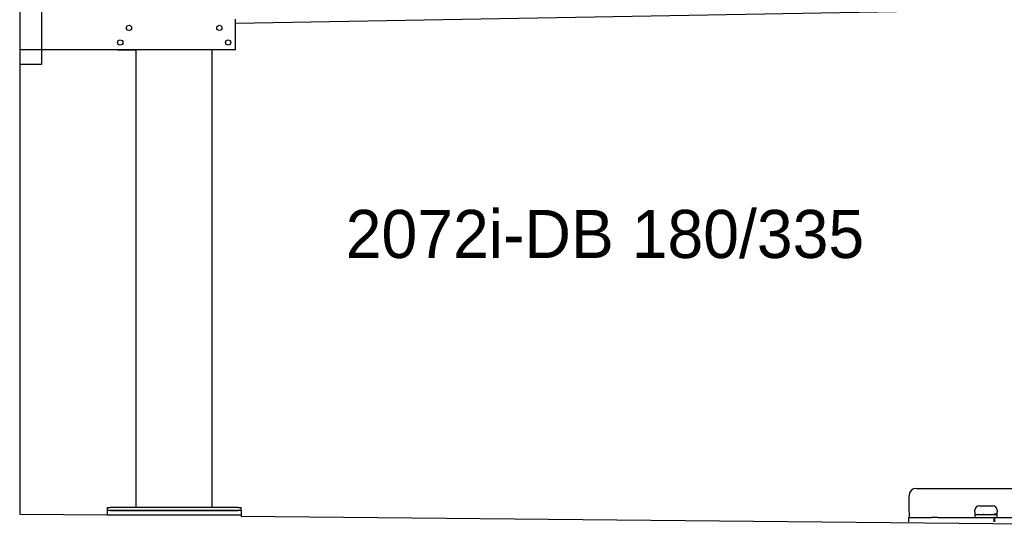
# Model space of a CAD drawing. Extents: x 1073 to 6773, y 6141 to 11466.
# Tile 1 of 53: x 1073 to 4451, y 6281 to 8011. Entities that reach past the tile are written whole.
import ezdxf

# ---------------------------------------------------------------- set-up
doc = ezdxf.new("R2010")
doc.units = 0
doc.layers.get('0').update_dxf_attribs({"linetype": 'CONTINUOUS'})
doc.layers.add('0___1', color=7, linetype='CONTINUOUS')
doc.styles.add('STANDARD-1', font='txt')

# ---------------------------------------------------------------- blocks, each defined once
blk = doc.blocks.new('*U22')
at = {"layer": '0___1', "style": 'STANDARD-1'}
blk.add_text('2072i-DB 180/335', height=165, dxfattribs=at).set_placement((2191.2, 7193.9))

msp = doc.modelspace()

# ---------------------------------------------------------------- linework, layer by layer
for p, q in [((1072.8, 10965.9), (1072.8, 6315.9)), ((1147.8, 8063), (1147.8, 7858)), ((4146.4, 8039.2), (1812.8, 7998.4)), ((1812.8, 7908), (1812.8, 8013)), ((1812.8, 7908), (1072.8, 7908)), ((1407.8, 7908), (1470.8, 7908)), ((1472.8, 6338), (1472.8, 7908)), ((1732.8, 6338), (1732.8, 7908)), ((1797.8, 7908), (1734.8, 7908)), ((1147.8, 7858), (1072.8, 7858)), ((4149, 6404), (4689, 6404)), ((4124, 6324), (4124, 6379)), ((1372.8, 6338), (1372.8, 6328)), ((1372.8, 6338), (1382.8, 6338)), ((1372.8, 6328), (1372.8, 6313)), ((1832.8, 6328), (1372.8, 6328)), ((1822.8, 6338), (1382.8, 6338)), ((1382.8, 6328), (1822.8, 6328)), ((1822.8, 6338), (1832.8, 6338)), ((1832.8, 6328), (1832.8, 6338)), ((1832.8, 6328), (1832.8, 6313)), ((4124, 6324), (4124, 6304)), ((4350, 6324), (4350, 6329)), ((4350, 6324), (4350, 6304)), ((4365, 6344), (4411, 6344)), ((4426, 6329), (4426, 6324)), ((4426, 6304), (4426, 6324)), ((1072.8, 6315.9), (1372.8, 6313)), ((1372.8, 6313), (1832.8, 6313)), ((1832.8, 6313), (1832.8, 6308.6)), ((1832.8, 6308.6), (4717.8, 6280.9)), ((4121.5, 6304), (4131.5, 6304)), ((4121.5, 6304), (4121.5, 6289)), ((4131.5, 6304), (4178, 6304)), ((4178, 6304), (4187.6, 6304)), ((4187.6, 6304), (4200.6, 6304)), ((4222.4, 6304), (4200.6, 6304)), ((4222.4, 6304), (4235.5, 6304)), ((4235.5, 6304), (4245.1, 6304)), ((4245.1, 6304), (4405.5, 6304)), ((4352, 6314), (4350, 6314)), ((4352, 6314), (4424, 6314)), ((4405.5, 6304), (4415.5, 6304)), ((4417.5, 6304), (4415.5, 6304)), ((4415.5, 6289), (4415.5, 6304)), ((4416, 6316), (4417, 6316)), ((4426, 6316), (4417, 6316)), ((4417.5, 6304), (4427.5, 6304)), ((4417.5, 6304), (4417.5, 6289)), ((4423, 6316), (4423, 6315)), ((4423, 6314), (4423, 6315)), ((4426, 6314), (4424, 6314)), ((4427.5, 6304), (4633, 6304))]:
    msp.add_line(p, q)
for centre in [(1447.8, 7983), (1757.8, 7983), (1417.8, 7933), (1787.8, 7933)]:
    msp.add_circle(centre, 9)
for centre, radius, start, end in [((4149, 6379), 25, 90, 180), ((4365, 6329), 15, 90, 180), ((4411, 6329), 15, 0, 90), ((4357.3, 6315), 1, 270, 330), ((4359, 6314), 1, 0, 150), ((4379, 6314), 1, 30, 180), ((4380.8, 6315), 1, 210, 270), ((4414, 6315), 1, 270, 0), ((4416, 6315), 1, 90, 180)]:
    msp.add_arc(centre, radius, start, end)

# ---------------------------------------------------------------- block references
msp.add_blockref('*U22', (0, 0))

doc.saveas('drawing.dxf')
